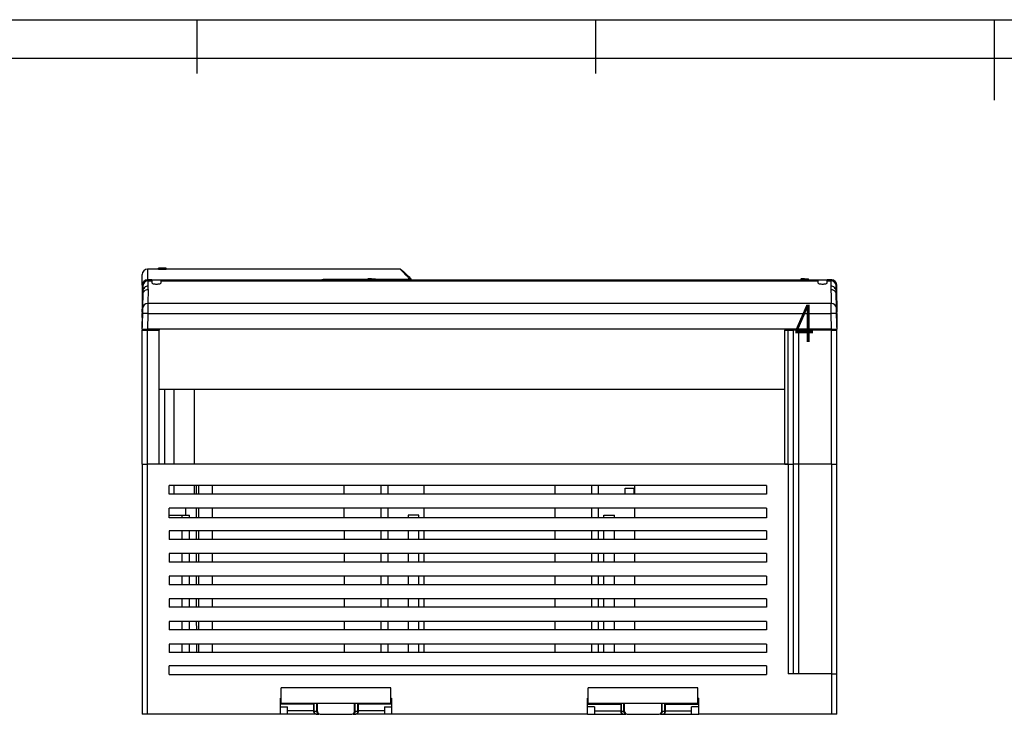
# Model space of a CAD drawing. Header units: millimetres. Extents: x 647 to 1249, y 0 to 426.
# Tile 9 of 12: x 764 to 950, y 292 to 426. Entities that reach past the tile are written whole.
import ezdxf

# ---------------------------------------------------------------- set-up
doc = ezdxf.new("R2010")
doc.units = ezdxf.units.MM
doc.header["$LTSCALE"] = 2
doc.layers.add('HMI-D4', color=250, linetype='Continuous')
doc.layers.add('图框', color=7, linetype='Continuous')
doc.styles.add('SLDTEXTSTYLE5', font='TXT', dxfattribs={"width": 0.7})

msp = doc.modelspace()

# ---------------------------------------------------------------- linework, layer by layer
at = {"color": 7, "linetype": 'Continuous', "lineweight": 25}
for p, q in [((787.5, 375.58), (787.5, 377.58)), ((790.6, 378.58), (788.5, 378.58)), ((792.04, 378.78), (790.6, 378.78)), ((790.6, 378.77), (790.6, 378.78)), ((790.6, 378.57), (790.6, 378.77)), ((790.68, 378.77), (790.68, 378.57)), ((792.02, 378.58), (792.02, 378.78)), ((792.04, 378.58), (792.04, 378.78)), ((836.21, 378.58), (792.04, 378.58)), ((787.5, 375.58), (787.5, 371.83)), ((787.61, 375.6), (787.62, 375.6)), ((787.62, 374.44), (787.63, 375.46)), ((788.63, 376.58), (788.45, 376.56)), ((788.5, 376.58), (788.62, 376.58)), ((788.62, 376.58), (788.62, 376.56)), ((789.3, 376.58), (788.62, 376.58)), ((788.62, 376.58), (788.62, 376.58)), ((788.62, 375.39), (788.63, 375.9)), ((788.63, 375.9), (788.63, 376.41)), ((788.63, 376.41), (789.3, 376.41)), ((789.3, 376.54), (789.3, 376.58)), ((789.3, 376.58), (916.83, 376.58)), ((789.3, 376.54), (789.3, 376.41)), ((789.3, 376.41), (789.3, 376.02)), ((791.1, 376.41), (791.1, 376.52)), ((915.03, 376.52), (791.1, 376.52)), ((791.1, 376.02), (791.1, 376.41)), ((791.1, 376.41), (915.03, 376.41)), ((830.09, 376.78), (830.09, 376.58)), ((830.09, 376.78), (830.09, 376.58)), ((830.76, 376.78), (830.09, 376.78)), ((830.09, 376.78), (830.09, 376.78)), ((830.76, 376.58), (830.76, 376.78)), ((830.76, 376.78), (830.85, 376.78)), ((830.85, 376.78), (830.85, 376.58)), ((830.85, 376.78), (831.52, 376.78)), ((831.52, 376.58), (831.52, 376.78)), ((831.52, 376.58), (831.52, 376.78)), ((831.52, 376.78), (831.52, 376.78)), ((837.85, 376.71), (837.85, 376.9)), ((911.86, 376.78), (911.86, 376.58)), ((911.86, 376.78), (911.87, 376.78)), ((911.87, 376.78), (911.87, 376.58)), ((912.54, 376.78), (911.87, 376.78)), ((912.54, 376.58), (912.54, 376.78)), ((912.54, 376.78), (912.63, 376.78)), ((912.63, 376.78), (912.63, 376.58)), ((912.63, 376.78), (913.3, 376.78)), ((913.3, 376.58), (913.3, 376.78)), ((913.3, 376.58), (913.3, 376.78)), ((913.3, 376.78), (913.3, 376.78)), ((915.03, 376.52), (915.03, 376.41)), ((915.03, 376.41), (915.03, 376.02)), ((917.51, 376.58), (916.83, 376.58)), ((916.83, 376.54), (916.83, 376.58)), ((916.83, 376.41), (916.83, 376.54)), ((916.83, 376.02), (916.83, 376.41)), ((916.83, 376.41), (917.51, 376.41)), ((917.69, 376.56), (917.5, 376.58)), ((917.52, 376.58), (917.51, 376.58)), ((917.51, 376.41), (917.51, 375.39)), ((917.52, 376.58), (917.63, 376.58)), ((918.51, 375.6), (918.53, 375.6)), ((918.51, 375.46), (918.51, 374.44)), ((918.63, 371.83), (918.63, 375.58)), ((787.62, 374.44), (787.5, 367.56)), ((787.57, 371.15), (787.62, 373.8)), ((788.62, 374.75), (788.57, 372.09)), ((788.62, 374.75), (788.57, 372.09)), ((788.62, 374.75), (788.62, 375.38)), ((917.51, 375.39), (917.52, 374.75)), ((917.52, 374.75), (917.54, 373.42)), ((917.52, 374.75), (917.54, 373.42)), ((918.63, 367.56), (918.51, 374.44)), ((918.52, 373.8), (918.57, 371.15)), ((918.52, 373.8), (918.56, 371.4)), ((787.56, 373.38), (787.54, 371.98)), ((917.57, 372.09), (788.57, 372.09)), ((917.54, 373.42), (917.57, 372.09)), ((918.57, 373.38), (918.6, 371.98)), ((918.63, 370.67), (918.63, 371.83)), ((787.5, 367.28), (787.56, 370.21)), ((787.52, 370.48), (787.51, 370.19)), ((788.56, 370.21), (788.5, 367.28)), ((788.56, 370.21), (917.58, 370.21)), ((917.63, 367.28), (917.58, 370.21)), ((918.58, 370.21), (918.63, 367.28)), ((918.63, 370.19), (918.62, 370.48)), ((918.63, 369.81), (918.63, 370.67)), ((787.5, 369.44), (787.5, 367.56)), ((918.59, 369.75), (918.63, 367.28)), ((918.63, 369.44), (918.63, 369.81)), ((918.63, 367.56), (918.63, 369.44)), ((918.63, 369.44), (918.63, 367.56)), ((787.5, 367.08), (788.5, 367.08)), ((787.5, 341.78), (787.5, 367.08)), ((917.63, 367.28), (788.5, 367.28)), ((788.5, 341.78), (788.5, 367.08)), ((788.5, 367.08), (790.7, 367.08)), ((789.3, 367.08), (789.3, 367.28)), ((790.7, 367.28), (790.7, 367.08)), ((790.7, 367.28), (790.7, 367.08)), ((790.7, 341.78), (790.7, 367.08)), ((908.83, 367.28), (908.83, 367.08)), ((908.83, 367.08), (909.43, 367.08)), ((908.83, 341.78), (908.83, 367.08)), ((909.43, 341.78), (909.43, 367.08)), ((909.43, 367.08), (910.43, 367.08)), ((910.43, 341.78), (910.43, 367.08)), ((911.43, 367.08), (910.43, 367.08)), ((911.43, 341.78), (911.43, 367.08)), ((917.63, 367.08), (911.43, 367.08)), ((915.08, 367.28), (915.06, 367.08)), ((916.83, 367.08), (916.83, 367.28)), ((917.63, 341.78), (917.63, 367.08)), ((917.63, 367.08), (918.63, 367.08)), ((918.63, 367.08), (918.63, 367.28)), ((918.63, 367.28), (918.63, 367.28)), ((918.63, 341.78), (918.63, 367.08)), ((790.7, 355.91), (908.83, 355.91)), ((791.7, 355.91), (791.7, 341.78)), ((797.3, 355.91), (797.3, 341.78)), ((787.5, 341.78), (788.5, 341.78)), ((787.5, 341.78), (787.5, 294.58)), ((790.7, 341.78), (788.5, 341.78)), ((788.5, 294.58), (788.5, 341.78)), ((909.43, 341.78), (788.5, 341.78)), ((908.83, 341.78), (909.43, 341.78)), ((909.43, 341.78), (910.43, 341.78)), ((909.43, 341.78), (909.43, 302.18)), ((911.43, 341.78), (910.43, 341.78)), ((910.43, 302.18), (910.43, 341.78)), ((917.63, 341.78), (911.43, 341.78)), ((911.43, 302.18), (911.43, 341.78)), ((917.63, 341.78), (918.63, 341.78)), ((917.63, 341.78), (917.63, 302.18)), ((918.63, 302.18), (918.63, 341.78)), ((905.33, 337.72), (792.6, 337.72)), ((792.6, 336.12), (792.6, 337.72)), ((797.3, 337.72), (797.3, 336.12)), ((797.72, 336.12), (797.72, 337.72)), ((800.8, 336.12), (800.8, 337.72)), ((825.65, 336.12), (825.65, 337.72)), ((832.55, 337.72), (832.55, 336.12)), ((833.85, 337.72), (833.85, 336.12)), ((840.75, 336.12), (840.75, 337.72)), ((865.39, 337.72), (865.39, 336.12)), ((872.29, 337.72), (872.29, 336.12)), ((873.59, 337.72), (873.59, 336.12)), ((878.69, 336.12), (878.69, 337.22)), ((878.69, 337.22), (880.29, 337.22)), ((880.29, 337.22), (880.29, 336.12)), ((880.49, 336.12), (880.49, 337.72)), ((905.33, 337.72), (905.33, 336.12)), ((905.33, 336.12), (792.6, 336.12)), ((905.33, 333.45), (792.6, 333.45)), ((792.6, 331.65), (792.6, 333.45)), ((797.73, 331.65), (797.73, 333.45)), ((800.8, 331.65), (800.8, 333.45)), ((825.65, 331.65), (825.65, 333.45)), ((832.55, 333.45), (832.55, 331.65)), ((833.85, 333.45), (833.85, 331.65)), ((840.75, 331.65), (840.75, 333.45)), ((865.39, 333.45), (865.39, 331.65)), ((872.29, 333.45), (872.29, 331.65)), ((873.59, 333.45), (873.59, 331.65)), ((880.49, 331.65), (880.49, 333.45)), ((905.33, 333.45), (905.33, 331.65)), ((792.6, 332.18), (794.97, 332.18)), ((905.33, 331.65), (792.6, 331.65)), ((794.97, 332.18), (794.97, 331.65)), ((794.97, 332.18), (796.4, 332.18)), ((796.4, 331.65), (796.4, 332.18)), ((837.7, 332.18), (837.7, 331.65)), ((839.7, 332.18), (837.7, 332.18)), ((839.7, 331.65), (839.7, 332.18)), ((874.63, 331.65), (874.63, 332.18)), ((874.63, 332.18), (876.63, 332.18)), ((876.63, 331.65), (876.63, 332.18)), ((905.33, 329.17), (792.6, 329.17)), ((792.6, 329.17), (792.6, 327.57)), ((794.97, 329.17), (794.97, 327.57)), ((796.4, 327.57), (796.4, 329.17)), ((797.74, 327.57), (797.74, 329.17)), ((800.8, 327.57), (800.8, 329.17)), ((825.65, 329.17), (825.65, 327.57)), ((832.55, 329.17), (832.55, 327.57)), ((833.85, 329.17), (833.85, 327.57)), ((837.7, 329.17), (837.7, 327.57)), ((839.7, 327.57), (839.7, 329.17)), ((840.75, 327.57), (840.75, 329.17)), ((865.39, 329.17), (865.39, 327.57)), ((872.29, 329.17), (872.29, 327.57)), ((873.59, 329.17), (873.59, 327.57)), ((874.63, 327.57), (874.63, 329.17)), ((876.63, 327.57), (876.63, 329.17)), ((880.49, 327.57), (880.49, 329.17)), ((905.33, 329.17), (905.33, 327.57)), ((905.33, 327.57), (792.6, 327.57)), ((905.33, 324.9), (792.6, 324.9)), ((792.6, 324.9), (792.6, 323.3)), ((794.97, 324.9), (794.97, 323.3)), ((796.4, 323.3), (796.4, 324.9)), ((797.75, 323.3), (797.75, 324.9)), ((800.8, 323.3), (800.8, 324.9)), ((825.65, 324.9), (825.65, 323.3)), ((832.55, 324.9), (832.55, 323.3)), ((833.85, 324.9), (833.85, 323.3)), ((837.7, 324.9), (837.7, 323.3)), ((839.7, 323.3), (839.7, 324.9)), ((840.75, 323.3), (840.75, 324.9)), ((865.39, 324.9), (865.39, 323.3)), ((872.29, 324.9), (872.29, 323.3)), ((873.59, 324.9), (873.59, 323.3)), ((874.63, 323.3), (874.63, 324.9)), ((876.63, 323.3), (876.63, 324.9)), ((880.49, 323.3), (880.49, 324.9)), ((905.33, 324.9), (905.33, 323.3)), ((905.33, 323.3), (792.6, 323.3)), ((905.33, 320.63), (792.6, 320.63)), ((792.6, 320.63), (792.6, 319.03)), ((794.97, 320.63), (794.97, 319.03)), ((796.4, 319.03), (796.4, 320.63)), ((797.76, 319.03), (797.76, 320.63)), ((800.8, 319.03), (800.8, 320.63)), ((825.65, 320.63), (825.65, 319.03)), ((832.55, 320.63), (832.55, 319.03)), ((833.85, 320.63), (833.85, 319.03)), ((837.7, 320.63), (837.7, 319.03)), ((839.7, 319.03), (839.7, 320.63)), ((840.75, 319.03), (840.75, 320.63)), ((865.39, 320.63), (865.39, 319.03)), ((872.29, 320.63), (872.29, 319.03)), ((873.59, 320.63), (873.59, 319.03)), ((874.63, 319.03), (874.63, 320.63)), ((876.63, 319.03), (876.63, 320.63)), ((880.49, 319.03), (880.49, 320.63)), ((905.33, 320.63), (905.33, 319.03)), ((905.33, 319.03), (792.6, 319.03)), ((905.33, 316.36), (792.6, 316.36)), ((792.6, 316.36), (792.6, 314.76)), ((794.97, 316.36), (794.97, 314.76)), ((796.4, 314.76), (796.4, 316.36)), ((797.78, 314.76), (797.77, 316.36)), ((800.8, 314.76), (800.8, 316.36)), ((825.65, 316.36), (825.65, 314.76)), ((832.55, 316.36), (832.55, 314.76)), ((833.85, 316.36), (833.85, 314.76)), ((837.7, 316.36), (837.7, 314.76)), ((839.7, 314.76), (839.7, 316.36)), ((840.75, 314.76), (840.75, 316.36)), ((865.39, 316.36), (865.39, 314.76)), ((872.29, 316.36), (872.29, 314.76)), ((873.59, 316.36), (873.59, 314.76)), ((874.63, 314.76), (874.63, 316.36)), ((876.63, 314.76), (876.63, 316.36)), ((880.49, 314.76), (880.49, 316.36)), ((905.33, 316.36), (905.33, 314.76)), ((905.33, 314.76), (792.6, 314.76)), ((905.33, 312.08), (792.6, 312.08)), ((792.6, 312.08), (792.6, 310.48)), ((905.33, 310.48), (792.6, 310.48)), ((794.97, 312.08), (794.97, 310.48)), ((796.4, 310.48), (796.4, 312.08)), ((797.79, 310.48), (797.78, 312.08)), ((800.8, 310.48), (800.8, 312.08)), ((825.65, 312.08), (825.65, 310.48)), ((832.55, 312.08), (832.55, 310.48)), ((833.85, 312.08), (833.85, 310.48)), ((837.7, 312.08), (837.7, 310.48)), ((839.7, 310.48), (839.7, 312.08)), ((840.75, 310.48), (840.75, 312.08)), ((865.39, 312.08), (865.39, 310.48)), ((872.29, 312.08), (872.29, 310.48)), ((873.59, 312.08), (873.59, 310.48)), ((874.63, 310.48), (874.63, 312.08)), ((876.63, 310.48), (876.63, 312.08)), ((880.49, 310.48), (880.49, 312.08)), ((905.33, 312.08), (905.33, 310.48)), ((905.33, 307.81), (792.6, 307.81)), ((792.6, 307.81), (792.6, 306.21)), ((794.97, 307.81), (794.97, 306.21)), ((796.4, 306.21), (796.4, 307.81)), ((797.8, 306.21), (797.79, 307.81)), ((800.8, 306.21), (800.8, 307.81)), ((825.65, 307.81), (825.65, 306.21)), ((832.55, 307.81), (832.55, 306.21)), ((833.85, 307.81), (833.85, 306.21)), ((837.7, 307.81), (837.7, 306.21)), ((839.7, 306.21), (839.7, 307.81)), ((840.75, 306.21), (840.75, 307.81)), ((865.39, 307.81), (865.39, 306.21)), ((872.29, 307.81), (872.29, 306.21)), ((873.59, 307.81), (873.59, 306.21)), ((874.63, 306.21), (874.63, 307.81)), ((876.63, 306.21), (876.63, 307.81)), ((880.49, 306.21), (880.49, 307.81)), ((905.33, 307.81), (905.33, 306.21)), ((905.33, 306.21), (792.6, 306.21)), ((905.33, 303.68), (792.6, 303.68)), ((792.6, 302.08), (792.6, 303.68)), ((905.33, 303.68), (905.33, 302.08)), ((792.6, 302.08), (905.33, 302.08)), ((917.63, 302.18), (909.43, 302.18)), ((917.63, 302.18), (917.63, 294.58)), ((917.63, 302.18), (918.63, 302.18)), ((918.63, 294.58), (918.63, 302.18)), ((834.43, 299.58), (813.73, 299.58)), ((813.73, 296.58), (813.73, 299.58)), ((834.43, 296.58), (834.43, 299.58)), ((871.71, 296.58), (871.71, 299.58)), ((892.41, 299.58), (871.71, 299.58)), ((892.41, 296.58), (892.41, 299.58)), ((813.58, 297.58), (813.73, 297.58)), ((813.58, 294.58), (813.58, 297.58)), ((834.43, 297.58), (834.58, 297.58)), ((834.58, 297.58), (834.58, 294.58)), ((871.56, 297.58), (871.71, 297.58)), ((871.56, 294.58), (871.56, 297.58)), ((892.41, 297.58), (892.56, 297.58)), ((892.56, 294.58), (892.56, 297.58)), ((819.85, 296.48), (813.58, 296.48)), ((813.58, 295.98), (814.93, 295.98)), ((834.43, 296.58), (813.73, 296.58)), ((814.93, 294.58), (814.93, 295.98)), ((819.85, 296.58), (819.85, 295.08)), ((820.58, 295.08), (820.58, 296.58)), ((827.58, 295.08), (827.58, 296.58)), ((828.31, 295.08), (828.31, 296.58)), ((834.58, 296.48), (828.31, 296.48)), ((833.23, 295.98), (833.23, 294.58)), ((833.23, 295.98), (834.58, 295.98)), ((871.56, 296.48), (877.83, 296.48)), ((872.91, 295.98), (871.56, 295.98)), ((892.41, 296.58), (871.71, 296.58)), ((872.91, 295.98), (872.91, 294.58)), ((877.83, 296.58), (877.83, 295.08)), ((878.56, 295.08), (878.56, 296.58)), ((885.56, 295.08), (885.56, 296.58)), ((886.29, 295.08), (886.29, 296.58)), ((886.29, 296.48), (892.56, 296.48)), ((892.56, 295.98), (891.21, 295.98)), ((891.21, 294.58), (891.21, 295.98)), ((788.5, 294.58), (787.5, 294.58)), ((813.58, 294.58), (788.5, 294.58)), ((814.93, 294.58), (813.58, 294.58)), ((819.85, 295.23), (814.93, 295.23)), ((820.35, 294.58), (814.93, 294.58)), ((820.45, 295.08), (819.97, 295.08)), ((820.35, 294.58), (820.83, 294.58)), ((820.58, 295.08), (820.45, 295.08)), ((821.08, 294.58), (827.08, 294.58)), ((827.33, 294.58), (827.81, 294.58)), ((827.7, 295.08), (827.58, 295.08)), ((828.19, 295.08), (827.7, 295.08)), ((833.23, 294.58), (827.81, 294.58)), ((833.23, 295.23), (828.31, 295.23)), ((834.58, 294.58), (833.23, 294.58)), ((871.56, 294.58), (834.58, 294.58)), ((871.56, 294.58), (872.91, 294.58)), ((872.91, 295.23), (877.83, 295.23)), ((872.91, 294.58), (878.33, 294.58)), ((878.43, 295.08), (877.95, 295.08)), ((878.33, 294.58), (878.81, 294.58)), ((878.56, 295.08), (878.43, 295.08)), ((879.06, 294.58), (885.06, 294.58)), ((885.31, 294.58), (885.79, 294.58)), ((885.68, 295.08), (885.56, 295.08)), ((886.17, 295.08), (885.68, 295.08)), ((885.79, 294.58), (891.21, 294.58)), ((886.29, 295.23), (891.21, 295.23)), ((891.21, 294.58), (892.56, 294.58)), ((917.63, 294.58), (892.56, 294.58)), ((918.63, 294.58), (917.63, 294.58))]:
    msp.add_line(p, q, dxfattribs=at)
at = {"color": 8, "linetype": 'Continuous', "lineweight": 25}
for p, q in [((788.5, 378.58), (788.5, 376.58)), ((788.62, 376.56), (788.63, 376.41)), ((822.15, 376.58), (822.15, 376.71)), ((822.15, 376.71), (830.09, 376.71)), ((831.52, 376.71), (837.85, 376.71)), ((837.85, 376.58), (837.85, 376.71)), ((918.63, 369.44), (918.63, 369.44)), ((912.63, 367.26), (912.63, 367.08)), ((793.5, 355.91), (793.5, 341.78)), ((793.5, 337.72), (793.5, 336.12)), ((798.2, 336.12), (798.2, 337.72)), ((795.7, 333.45), (795.7, 332.18)), ((798.2, 331.65), (798.2, 333.45)), ((798.2, 327.57), (798.2, 329.17)), ((798.2, 323.3), (798.2, 324.9)), ((798.2, 319.03), (798.2, 320.63)), ((798.2, 314.76), (798.2, 316.36)), ((798.2, 310.48), (798.2, 312.08)), ((798.2, 306.21), (798.2, 307.81)), ((819.97, 295.08), (819.97, 296.58)), ((820.45, 295.08), (820.45, 296.58)), ((827.7, 295.08), (827.7, 296.58)), ((828.19, 295.08), (828.19, 296.58)), ((877.95, 295.08), (877.95, 296.58)), ((878.43, 295.08), (878.43, 296.58)), ((885.68, 295.08), (885.68, 296.58)), ((886.17, 295.08), (886.17, 296.58)), ((819.97, 295.08), (819.85, 295.08)), ((828.31, 295.08), (828.19, 295.08)), ((877.95, 295.08), (877.83, 295.08)), ((886.29, 295.08), (886.17, 295.08))]:
    msp.add_line(p, q, dxfattribs=at)
at = {"color": 7, "linetype": 'Continuous', "lineweight": 25, "flags": 128}
for points in [[(787.5, 371.83), (787.5, 371.67), (787.5, 371.52), (787.5, 371.37), (787.5, 371.22), (787.5, 371.08), (787.5, 370.94), (787.5, 370.8), (787.5, 370.67)], [(787.5, 370.67), (787.5, 370.55), (787.5, 370.44), (787.5, 370.33), (787.5, 370.22), (787.5, 370.11), (787.5, 370.01), (787.5, 369.91), (787.5, 369.81)], [(787.5, 369.81), (787.5, 369.72), (787.5, 369.63), (787.5, 369.55), (787.5, 369.48), (787.5, 369.44)], [(787.5, 367.28), (787.5, 367.24), (787.5, 367.19), (787.5, 367.15), (787.5, 367.12), (787.5, 367.1), (787.5, 367.08), (787.5, 367.08)]]:
    msp.add_lwpolyline(points, dxfattribs=at)
at = {"color": 7, "linetype": 'Continuous', "lineweight": 25}
for centre, radius, start, end in [((788.5, 377.58), 1, 90, 180), ((788.5, 375.58), 1, 90, 180), ((788.61, 375.43), 0.984, 89.0525, 177.9386), ((837.9, 376.46), 0.447, 45.5028, 95.1786), ((837.85, 376.42), 0.5, 18.3133, 45), ((917.53, 375.43), 0.984, 2.0614, 90.9475), ((917.63, 375.58), 1, 0, 90), ((788.55, 371.11), 0.983, 88.9674, 178.0117), ((917.58, 371.11), 0.983, 1.9883, 91.0326), ((788.14, 360.65), 9.57, 87.5051, 93.4948), ((918, 360.65), 9.57, 86.5052, 92.4949), ((820.35, 295.08), 0.5, 180, 270), ((820.42, 295.02), 0.451, 173.0348, 260.6931), ((820.9, 295.02), 0.451, 173.0348, 260.6931), ((821.08, 295.08), 0.5, 180, 270), ((827.08, 295.08), 0.5, 270, 0), ((827.26, 295.02), 0.451, 279.3069, 6.9652), ((827.81, 295.08), 0.5, 270, 0), ((827.74, 295.02), 0.451, 279.3069, 6.9652), ((878.33, 295.08), 0.5, 180, 270), ((878.4, 295.02), 0.451, 173.0348, 260.6931), ((878.88, 295.02), 0.451, 173.0348, 260.6931), ((879.06, 295.08), 0.5, 180, 270), ((885.06, 295.08), 0.5, 270, 0), ((885.24, 295.02), 0.451, 279.3069, 6.9652), ((885.79, 295.08), 0.5, 270, 0), ((885.72, 295.02), 0.451, 279.3069, 6.9652)]:
    msp.add_arc(centre, radius, start, end, dxfattribs=at)
at = {"color": 8, "linetype": 'Continuous', "lineweight": 25}
for centre, radius, start, end in [((788.62, 375.58), 1, 100.0066, 179.0016), ((837.86, 376.4), 0.499, 20.6942, 90.6272), ((837.86, 376.19), 0.513, 48.7944, 90.1968), ((917.51, 375.58), 1, 0.9984, 79.9168)]:
    msp.add_arc(centre, radius, start, end, dxfattribs=at)
at = {"color": 7, "linetype": 'Continuous', "lineweight": 25}
for points, knots in [([(790.68, 378.77), (790.66, 378.77), (790.64, 378.77), (790.61, 378.77), (790.6, 378.77), (790.6, 378.77)], [0, 0, 0, 0, 0.5, 0.5, 1, 1, 1, 1]), ([(790.6, 378.57), (790.6, 378.57), (790.61, 378.57), (790.64, 378.57), (790.66, 378.57), (790.68, 378.57)], [0, 0, 0, 0, 0.5, 0.5, 1, 1, 1, 1]), ([(837.85, 376.9), (837.8, 376.95), (837.7, 377.06), (837.56, 377.21), (837.42, 377.35), (837.29, 377.48), (837.16, 377.6), (837.05, 377.72), (836.94, 377.83), (836.84, 377.94), (836.75, 378.03), (836.66, 378.12), (836.58, 378.2), (836.51, 378.27), (836.45, 378.34), (836.39, 378.39), (836.34, 378.44), (836.3, 378.49), (836.27, 378.52), (836.24, 378.55), (836.22, 378.57), (836.21, 378.58), (836.21, 378.58), (836.21, 378.58)], [0, 0, 0, 0, 0.048718, 0.097277, 0.145685, 0.193949, 0.242077, 0.290076, 0.337954, 0.385719, 0.433379, 0.480942, 0.528415, 0.575806, 0.623124, 0.670377, 0.717573, 0.764719, 0.811825, 0.858897, 0.905945, 0.952977, 1, 1, 1, 1]), ([(838.21, 376.78), (837.93, 377.05), (837.38, 377.6), (836.79, 378.15), (836.38, 378.49), (836.27, 378.54), (836.22, 378.56)], [0, 0, 0, 0, 0.259705, 0.516077, 0.77056, 1, 1, 1, 1]), ([(787.58, 373.73), (787.58, 373.73), (787.58, 373.75), (787.58, 373.84), (787.58, 373.91), (787.59, 374.08), (787.59, 374.19), (787.59, 374.41), (787.59, 374.52), (787.6, 374.74), (787.6, 374.85), (787.6, 375.07), (787.6, 375.18), (787.61, 375.35), (787.61, 375.42), (787.61, 375.51), (787.61, 375.53), (787.61, 375.53)], [0, 0, 0, 0, 0.125, 0.125, 0.25, 0.25, 0.375, 0.375, 0.5, 0.5, 0.625, 0.625, 0.75, 0.75, 0.875, 0.875, 1, 1, 1, 1]), ([(787.61, 375.53), (787.61, 375.53), (787.61, 375.52), (787.61, 375.47), (787.61, 375.42), (787.61, 375.28), (787.61, 375.18), (787.61, 374.93), (787.6, 374.78), (787.6, 374.48), (787.6, 374.33), (787.59, 374.08), (787.59, 373.98), (787.59, 373.84), (787.59, 373.79), (787.58, 373.74), (787.58, 373.73), (787.58, 373.73)], [0, 0, 0, 0, 0.125, 0.125, 0.25, 0.25, 0.375, 0.375, 0.5, 0.5, 0.625, 0.625, 0.75, 0.75, 0.875, 0.875, 1, 1, 1, 1]), ([(788.02, 376.39), (788, 376.37), (787.95, 376.33), (787.88, 376.26), (787.83, 376.21), (787.79, 376.16), (787.77, 376.12), (787.75, 376.09), (787.71, 376.02), (787.66, 375.92), (787.62, 375.76), (787.61, 375.65), (787.61, 375.6)], [0, 0, 0, 0, 0.117034, 0.218828, 0.305383, 0.376695, 0.432766, 0.473593, 0.499178, 0.680943, 0.847772, 1, 1, 1, 1]), ([(789.3, 376.02), (789.3, 375.99), (789.32, 375.96), (789.41, 375.9), (789.48, 375.87), (789.66, 375.82), (789.76, 375.8), (789.98, 375.78), (790.1, 375.78), (790.2, 375.78)], [0, 0, 0, 0, 0.25, 0.25, 0.5, 0.5, 0.75, 0.75, 1, 1, 1, 1]), ([(790.2, 375.78), (790.31, 375.78), (790.43, 375.78), (790.65, 375.8), (790.75, 375.82), (790.93, 375.87), (791, 375.9), (791.09, 375.96), (791.1, 375.99), (791.1, 376.02)], [0, 0, 0, 0, 0.25, 0.25, 0.5, 0.5, 0.75, 0.75, 1, 1, 1, 1]), ([(821.34, 376.57), (821.36, 376.58), (821.4, 376.6), (821.46, 376.62), (821.54, 376.64), (821.61, 376.66), (821.71, 376.67), (821.84, 376.69), (821.99, 376.7), (822.1, 376.71), (822.15, 376.71)], [0, 0, 0, 0, 0.102532, 0.20313, 0.302698, 0.40217, 0.502485, 0.667407, 0.831732, 1, 1, 1, 1]), ([(915.03, 376.02), (915.03, 375.99), (915.05, 375.96), (915.14, 375.9), (915.21, 375.87), (915.38, 375.82), (915.49, 375.8), (915.71, 375.78), (915.83, 375.78), (915.93, 375.78)], [0, 0, 0, 0, 0.25, 0.25, 0.5, 0.5, 0.75, 0.75, 1, 1, 1, 1]), ([(915.93, 375.78), (916.04, 375.78), (916.15, 375.78), (916.38, 375.8), (916.48, 375.82), (916.66, 375.87), (916.73, 375.9), (916.81, 375.96), (916.83, 375.99), (916.83, 376.02)], [0, 0, 0, 0, 0.25, 0.25, 0.5, 0.5, 0.75, 0.75, 1, 1, 1, 1]), ([(917.51, 376.41), (917.51, 376.43), (917.51, 376.47), (917.51, 376.51), (917.51, 376.54), (917.51, 376.56), (917.51, 376.58), (917.51, 376.58), (917.51, 376.58)], [0, 0, 0, 0, 0.177474, 0.350626, 0.519454, 0.683959, 0.844141, 1, 1, 1, 1]), ([(918.53, 375.6), (918.53, 375.63), (918.53, 375.69), (918.51, 375.79), (918.48, 375.88), (918.45, 375.97), (918.39, 376.08), (918.3, 376.23), (918.18, 376.33), (918.11, 376.39)], [0, 0, 0, 0, 0.089071, 0.183531, 0.283463, 0.388939, 0.500018, 0.686203, 1, 1, 1, 1]), ([(918.52, 375.53), (918.52, 375.53), (918.52, 375.52), (918.53, 375.47), (918.53, 375.42), (918.53, 375.28), (918.53, 375.18), (918.54, 374.93), (918.54, 374.78), (918.55, 374.48), (918.55, 374.33), (918.55, 374.08), (918.55, 373.98), (918.56, 373.84), (918.56, 373.79), (918.56, 373.74), (918.56, 373.73), (918.56, 373.73)], [0, 0, 0, 0, 0.125, 0.125, 0.25, 0.25, 0.375, 0.375, 0.5, 0.5, 0.625, 0.625, 0.75, 0.75, 0.875, 0.875, 1, 1, 1, 1]), ([(918.56, 373.73), (918.55, 373.73), (918.55, 373.74), (918.55, 373.79), (918.55, 373.84), (918.55, 373.98), (918.55, 374.08), (918.54, 374.33), (918.54, 374.48), (918.53, 374.78), (918.53, 374.93), (918.53, 375.18), (918.53, 375.28), (918.52, 375.42), (918.52, 375.47), (918.52, 375.52), (918.52, 375.53), (918.52, 375.53)], [0, 0, 0, 0, 0.125, 0.125, 0.25, 0.25, 0.375, 0.375, 0.5, 0.5, 0.625, 0.625, 0.75, 0.75, 0.875, 0.875, 1, 1, 1, 1]), ([(788.62, 375.38), (788.37, 375.38), (788.11, 375.28), (787.74, 374.93), (787.63, 374.69), (787.62, 374.44)], [0, 0, 0, 0, 0.5, 0.5, 1, 1, 1, 1]), ([(787.62, 373.8), (787.63, 374.05), (787.73, 374.3), (788.1, 374.65), (788.36, 374.75), (788.62, 374.75)], [0, 0, 0, 0, 0.5, 0.5, 1, 1, 1, 1]), ([(918.51, 374.44), (918.51, 374.69), (918.4, 374.93), (918.03, 375.28), (917.77, 375.39), (917.51, 375.39)], [0, 0, 0, 0, 0.5, 0.5, 1, 1, 1, 1]), ([(917.52, 374.75), (917.78, 374.75), (918.04, 374.65), (918.4, 374.3), (918.51, 374.05), (918.52, 373.8)], [0, 0, 0, 0, 0.5, 0.5, 1, 1, 1, 1]), ([(787.52, 370.48), (787.52, 370.69), (787.52, 370.93), (787.53, 371.45), (787.54, 371.72), (787.54, 371.98)], [0, 0, 0, 0, 0.5, 0.5, 1, 1, 1, 1]), ([(788.57, 372.09), (788.57, 371.98), (788.57, 371.74), (788.56, 371.06), (788.56, 370.64), (788.56, 370.21)], [0, 0, 0, 0, 0.5, 0.5, 1, 1, 1, 1]), ([(917.58, 370.21), (917.58, 370.64), (917.58, 371.06), (917.57, 371.74), (917.57, 371.98), (917.57, 372.09)], [0, 0, 0, 0, 0.5, 0.5, 1, 1, 1, 1]), ([(918.6, 371.98), (918.6, 371.72), (918.61, 371.45), (918.61, 370.93), (918.62, 370.69), (918.62, 370.48)], [0, 0, 0, 0, 0.5, 0.5, 1, 1, 1, 1]), ([(787.5, 369.44), (787.5, 369.5), (787.51, 369.59), (787.51, 369.85), (787.51, 370.01), (787.51, 370.19)], [0, 0, 0, 0, 0.5, 0.5, 1, 1, 1, 1]), ([(787.57, 371.15), (787.57, 371.13), (787.57, 371.13), (787.57, 371.07), (787.57, 371.05), (787.57, 371.03), (787.57, 371.03), (787.57, 370.93), (787.57, 370.83), (787.57, 370.78), (787.57, 370.75), (787.56, 370.66), (787.56, 370.55), (787.56, 370.46), (787.56, 370.28), (787.56, 370.21)], [0, 0, 0, 0, 0.125, 0.125, 0.1875, 0.1875, 0.25, 0.25, 0.5, 0.5, 0.625, 0.625, 0.75, 0.75, 1, 1, 1, 1]), ([(918.58, 370.21), (918.58, 370.24), (918.58, 370.27), (918.58, 370.41), (918.58, 370.45), (918.58, 370.5), (918.58, 370.49), (918.57, 370.66), (918.57, 370.76), (918.57, 370.82), (918.57, 370.85), (918.57, 370.92), (918.57, 371), (918.57, 371.05), (918.57, 371.13), (918.57, 371.15)], [0, 0, 0, 0, 0.125, 0.125, 0.1875, 0.1875, 0.25, 0.25, 0.5, 0.5, 0.625, 0.625, 0.75, 0.75, 1, 1, 1, 1]), ([(918.63, 370.19), (918.63, 370.01), (918.63, 369.85), (918.63, 369.59), (918.63, 369.5), (918.63, 369.44)], [0, 0, 0, 0, 0.5, 0.5, 1, 1, 1, 1]), ([(787.5, 367.28), (787.5, 367.28), (787.53, 367.28), (787.62, 367.28), (787.7, 367.28), (787.9, 367.28), (788.01, 367.28), (788.26, 367.28), (788.39, 367.28), (788.5, 367.28)], [0, 0, 0, 0, 0.25, 0.25, 0.5, 0.5, 0.75, 0.75, 1, 1, 1, 1]), ([(910.99, 367.08), (910.99, 367.08), (910.98, 367.09), (911.04, 367.1), (911.17, 367.13), (911.37, 367.17), (911.63, 367.2), (911.94, 367.23), (912.28, 367.26), (912.51, 367.26), (912.63, 367.26)], [0, 0, 0, 0, 0.033004, 0.171147, 0.309288, 0.447604, 0.585793, 0.723922, 0.861968, 1, 1, 1, 1]), ([(912.63, 367.26), (912.75, 367.26), (912.99, 367.26), (913.33, 367.23), (913.64, 367.2), (913.9, 367.17), (914.1, 367.13), (914.23, 367.1), (914.29, 367.09), (914.27, 367.08), (914.27, 367.08)], [0, 0, 0, 0, 0.138057, 0.276177, 0.413975, 0.552422, 0.69042, 0.828362, 0.966868, 1, 1, 1, 1]), ([(917.63, 367.28), (917.75, 367.28), (917.88, 367.28), (918.12, 367.28), (918.24, 367.28), (918.44, 367.28), (918.51, 367.28), (918.61, 367.28), (918.63, 367.28), (918.63, 367.28)], [0, 0, 0, 0, 0.25, 0.25, 0.5, 0.5, 0.75, 0.75, 1, 1, 1, 1]), ([(918.63, 367.56), (918.63, 367.54), (918.63, 367.5), (918.63, 367.44), (918.63, 367.39), (918.63, 367.35), (918.63, 367.32), (918.63, 367.3), (918.63, 367.28), (918.63, 367.28), (918.63, 367.28)], [0, 0, 0, 0, 0.125394, 0.250452, 0.375285, 0.500004, 0.624724, 0.749555, 0.87461, 1, 1, 1, 1])]:
    msp.add_open_spline(points, degree=3, knots=knots, dxfattribs=at)
for points in [[(792.02, 378.78), (791.57, 378.78), (791.12, 378.78), (790.68, 378.77)], [(790.68, 378.57), (791.12, 378.58), (791.57, 378.58), (792.02, 378.58)], [(792.04, 378.78), (792.04, 378.78), (792.03, 378.78), (792.02, 378.78)], [(792.02, 378.58), (792.03, 378.58), (792.04, 378.58), (792.04, 378.58)], [(787.61, 375.6), (787.6, 375.24), (787.59, 374.81), (787.58, 374.34)], [(787.63, 375.46), (787.63, 375.55), (787.63, 375.6), (787.62, 375.6)], [(918.51, 375.6), (918.51, 375.6), (918.51, 375.56), (918.51, 375.48)], [(918.51, 375.48), (918.51, 375.48), (918.51, 375.47), (918.51, 375.46)], [(918.56, 374.34), (918.55, 374.81), (918.54, 375.24), (918.53, 375.6)], [(787.56, 373.38), (787.57, 373.71), (787.58, 374.04), (787.58, 374.34)], [(787.62, 373.8), (787.62, 374.01), (787.62, 374.22), (787.62, 374.44)], [(918.51, 374.44), (918.51, 374.23), (918.52, 374.01), (918.52, 373.8)], [(918.56, 374.34), (918.56, 374.04), (918.57, 373.71), (918.57, 373.38)]]:
    msp.add_open_spline(points, degree=3, dxfattribs=at)
at = {"layer": 'HMI-D4', "color": 0}
for points in [[(1249.41, 425.68), (1249.41, 0), (647.38, 0), (647.38, 425.68)], [(1242.15, 418.42), (1242.15, 7.26), (654.64, 7.26), (654.64, 418.42)]]:
    msp.add_lwpolyline(points, close=True, dxfattribs=at)
for points in [[(797.89, 415.54), (797.89, 425.68)], [(873.14, 415.54), (873.14, 425.68)], [(948.39, 410.47), (948.39, 425.68)]]:
    msp.add_lwpolyline(points, dxfattribs=at)

# ---------------------------------------------------------------- texts
at = {"layer": '图框', "insert": (912.47, 371.86), "char_height": 7, "attachment_point": 2, "style": 'SLDTEXTSTYLE5'}
msp.add_mtext('4', dxfattribs=at)

doc.saveas('drawing.dxf')
